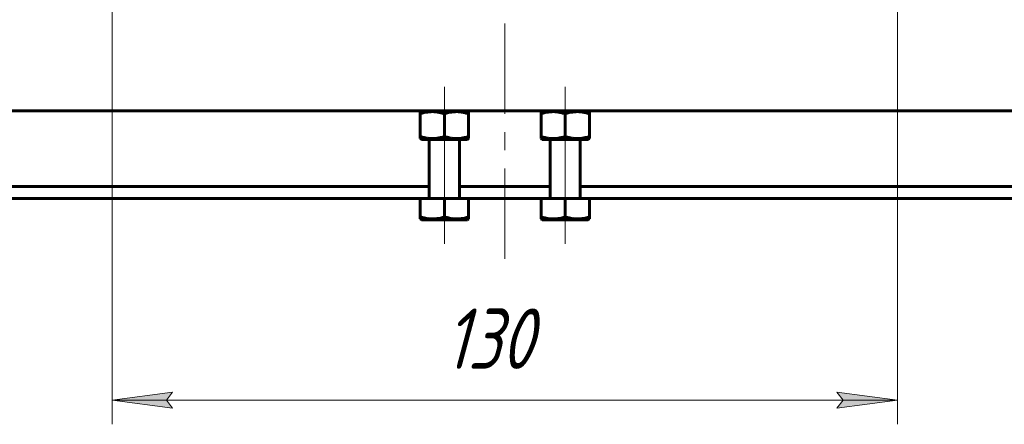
# Model space of a CAD drawing. Header units: millimetres. Extents: x 0 to 841, y 0 to 594.
# Tile 3 of 29: x 190 to 271, y 105 to 139. Entities that reach past the tile are written whole.
import ezdxf

# ---------------------------------------------------------------- set-up
doc = ezdxf.new("R2010")
doc.units = ezdxf.units.MM
for name, pattern in [('K5LT_AXLED', [12, 7.5, -1.5, 1.5, -1.5]), ('K5LT_BASIC', [0]), ('K5LT_THIN', [0])]:
    doc.linetypes.add(name, pattern=pattern)
doc.layers.add('Системный слой', color=7, linetype='Continuous')
doc.layers.add('Системный слой (1)', color=7, linetype='Continuous', true_color=0x6c6c6c)
doc.styles.add('KDIMTEXTSTYLE', font='txt', dxfattribs={"width": 0.96, "oblique": 15, "height": 5})
doc.styles.add('KTEXTSTYLE', font='txt', dxfattribs={"width": 0.96, "height": 5})
doc.dimstyles.new('KDIMSTYLE (0.50)', dxfattribs={"dimtxt": 5, "dimasz": 1, "dimexe": 2, "dimexo": 0, "dimgap": 1, "dimtad": 1, "dimlfac": 2, "dimtxsty": 'KDIMTEXTSTYLE', "dimsah": 1, "dimcen": 0, "dimdle": 1, "dimadec": 0, "dimazin": 0, "dimtfac": 0.667, "dimtmove": 0, "dimatfit": 3, "dimfxl": 1, "dimtvp": 1, "dimtolj": 1, "dimtzin": 0, "dimarcsym": 0})

# ---------------------------------------------------------------- blocks, each defined once
blk = doc.blocks.new('U35')
at = {"layer": 'Системный слой (1)', "color": 150, "linetype": 'K5LT_BASIC', "lineweight": 60, "true_color": 0x0080ff}
for p, q in [((233.04, 122.396), (234.94, 122.396)), ((234.94, 122.396), (236.84, 122.396))]:
    blk.add_line(p, q, dxfattribs=at)
blk = doc.blocks.new('U36')
at = {"layer": 'Системный слой (1)', "color": 150, "linetype": 'K5LT_BASIC', "lineweight": 60, "true_color": 0x0080ff}
for p, q in [((223.04, 129.046), (224.94, 129.046)), ((224.94, 129.046), (226.84, 129.046))]:
    blk.add_line(p, q, dxfattribs=at)
blk = doc.blocks.new('U37')
at = {"layer": 'Системный слой (1)', "color": 150, "linetype": 'K5LT_BASIC', "lineweight": 60, "true_color": 0x0080ff}
for p, q in [((233.04, 129.046), (234.94, 129.046)), ((234.94, 129.046), (236.84, 129.046))]:
    blk.add_line(p, q, dxfattribs=at)
blk = doc.blocks.new('U38')
at = {"layer": 'Системный слой (1)', "color": 150, "linetype": 'K5LT_BASIC', "lineweight": 60, "true_color": 0x0080ff}
for p, q in [((223.04, 122.396), (224.94, 122.396)), ((224.94, 122.396), (226.84, 122.396))]:
    blk.add_line(p, q, dxfattribs=at)
blk = doc.blocks.new('U39')
at = {"layer": 'Системный слой (1)', "color": 150, "linetype": 'K5LT_BASIC', "lineweight": 60, "true_color": 0x0080ff}
for p, q in [((222.94, 124.146), (147.49, 124.146)), ((232.94, 124.146), (226.94, 124.146)), ((312.39, 124.146), (236.94, 124.146))]:
    blk.add_line(p, q, dxfattribs=at)
blk = doc.blocks.new('U42')
at = {"layer": 'Системный слой (1)', "color": 150, "linetype": 'K5LT_BASIC', "lineweight": 60, "true_color": 0x0080ff}
for p, q in [((223.69, 125.146), (147.49, 125.146)), ((233.69, 125.146), (226.19, 125.146)), ((312.39, 125.146), (236.19, 125.146))]:
    blk.add_line(p, q, dxfattribs=at)
blk = doc.blocks.new('U53')
at = {"layer": 'Системный слой (1)', "color": 30, "linetype": 'K5LT_AXLED', "lineweight": 18, "true_color": 0xff8000}
for q in [(229.94, 199.646), (191.19, 162.646), (268.69, 162.646), (229.94, 119.146)]:
    blk.add_line((229.94, 162.646), q, dxfattribs=at)
blk = doc.blocks.new('D11')
at = {"layer": 'Системный слой (1)'}
for points in [[(202.44, 106.801), (201.94, 107.46), (202.44, 108.118), (197.44, 107.46)], [(257.44, 106.801), (262.44, 107.46), (257.44, 108.118), (257.94, 107.46)]]:
    blk.add_hatch(color=7, dxfattribs=at).paths.add_polyline_path(points)
at = {"layer": 'Системный слой (1)', "color": 7, "linetype": 'K5LT_THIN', "lineweight": 18}
for p, q in [((197.44, 155.146), (197.44, 105.46)), ((262.44, 155.146), (262.44, 105.46)), ((197.44, 107.46), (202.44, 108.118)), ((202.44, 108.118), (201.94, 107.46)), ((257.94, 107.46), (257.44, 108.118)), ((257.44, 108.118), (262.44, 107.46)), ((202.44, 106.801), (197.44, 107.46)), ((197.44, 107.46), (262.44, 107.46)), ((201.94, 107.46), (202.44, 106.801)), ((262.44, 107.46), (257.44, 106.801)), ((257.44, 106.801), (257.94, 107.46))]:
    blk.add_line(p, q, dxfattribs=at)
blk.add_wipeout([(224.929, 108.46), (224.929, 115.842), (234.55, 115.842), (234.55, 108.46)]).dxf.layer = 'Системный слой (1)'
at = {"layer": 'Системный слой (1)', "color": 7, "insert": (224.929, 115.047), "char_height": 5, "attachment_point": 1, "style": 'KTEXTSTYLE'}
blk.add_mtext('\\fArial|b0|c204|p34;\\H5.0;\\W1.000;\\Q15;\\fGOST Type AU|b0|i0|c204|p34;\\Q15;\\W0.960;130', dxfattribs=at)
blk = doc.blocks.new('KDIMARROW_01')
at = {"layer": 'Системный слой'}
blk.add_hatch(color=0, dxfattribs=at).paths.add_polyline_path([(0, 0), (-5, 0.658), (-4.5, 0), (-5, -0.658)])
at = {"layer": 'Системный слой', "color": 0, "linetype": 'K5LT_THIN', "lineweight": 18}
for p, q in [((-4.5, 0), (-5, 0.658)), ((-5, 0.658), (0, 0)), ((0, 0), (-5, -0.658)), ((-5, -0.658), (-4.5, 0))]:
    blk.add_line(p, q, dxfattribs=at)
at = {"layer": 'Системный слой (1)', "color": 0, "linetype": 'K5LT_THIN', "lineweight": 18}
blk.add_line((645.225, 310.581), (644.725, 310.581), dxfattribs=at)

msp = doc.modelspace()

# ---------------------------------------------------------------- linework, layer by layer
at = {"layer": 'Системный слой (1)', "color": 30, "linetype": 'K5LT_AXLED', "lineweight": 18, "true_color": 0xff8000}
for p, q in [((224.9397, 133.3956), (224.9397, 129.1592)), ((234.9397, 133.3956), (234.9397, 129.1592)), ((224.9397, 131.2819), (224.9397, 122.1456)), ((234.9397, 131.2819), (234.9397, 122.1456)), ((224.9397, 124.6319), (224.9397, 120.3956)), ((234.9397, 124.6319), (234.9397, 120.3956))]:
    msp.add_line(p, q, dxfattribs=at)
at = {"layer": 'Системный слой (1)', "color": 150, "linetype": 'K5LT_BASIC', "lineweight": 60, "true_color": 0x0080ff}
for p, q in [((312.3897, 131.3956), (147.4897, 131.3956)), ((223.0397, 131.3956), (222.9397, 131.3378)), ((222.9397, 131.1592), (222.9397, 131.3378)), ((226.8397, 131.3956), (226.9397, 131.3378)), ((226.9397, 131.3378), (226.9397, 131.1592)), ((233.0397, 131.3956), (232.9397, 131.3378)), ((232.9397, 131.1592), (232.9397, 131.3378)), ((236.8397, 131.3956), (236.9397, 131.3378)), ((236.9397, 131.3378), (236.9397, 131.1592)), ((222.9397, 131.1592), (222.9397, 129.2819)), ((224.9397, 131.1592), (224.9397, 129.2819)), ((226.9397, 131.1592), (226.9397, 129.2819)), ((232.9397, 131.1592), (232.9397, 129.2819)), ((234.9397, 131.1592), (234.9397, 129.2819)), ((236.9397, 131.1592), (236.9397, 129.2819)), ((222.9397, 129.1033), (222.9397, 129.2819)), ((222.9397, 129.1033), (223.0397, 129.0456)), ((223.6897, 124.2456), (223.6897, 129.0456)), ((226.1897, 124.2456), (226.1897, 129.0456)), ((226.9397, 129.1033), (226.8397, 129.0456)), ((226.9397, 129.2819), (226.9397, 129.1033)), ((232.9397, 129.1033), (232.9397, 129.2819)), ((232.9397, 129.1033), (233.0397, 129.0456)), ((233.6897, 124.2456), (233.6897, 129.0456)), ((236.1897, 124.2456), (236.1897, 129.0456)), ((236.9397, 129.1033), (236.8397, 129.0456)), ((236.9397, 129.2819), (236.9397, 129.1033)), ((222.9397, 124.1456), (222.9397, 122.6319)), ((224.9397, 124.1456), (222.9397, 124.1456)), ((226.9397, 124.1456), (224.9397, 124.1456)), ((224.9397, 124.1456), (224.9397, 122.6319)), ((226.9397, 124.1456), (226.9397, 122.6319)), ((234.9397, 124.1456), (232.9397, 124.1456)), ((232.9397, 124.1456), (232.9397, 122.6319)), ((234.9397, 124.1456), (234.9397, 122.6319)), ((236.9397, 124.1456), (234.9397, 124.1456)), ((236.9397, 124.1456), (236.9397, 122.6319)), ((222.9397, 122.4533), (222.9397, 122.6319)), ((222.9397, 122.4533), (223.0397, 122.3956)), ((226.9397, 122.4533), (226.8397, 122.3956)), ((226.9397, 122.6319), (226.9397, 122.4533)), ((232.9397, 122.4533), (232.9397, 122.6319)), ((232.9397, 122.4533), (233.0397, 122.3956)), ((236.9397, 122.4533), (236.8397, 122.3956)), ((236.9397, 122.6319), (236.9397, 122.4533))]:
    msp.add_line(p, q, dxfattribs=at)
for centre, start, end in [((223.5897, 124.2456), 270, 0), ((226.2897, 124.2456), 180, 270), ((233.5897, 124.2456), 270, 0), ((236.2897, 124.2456), 180, 270)]:
    msp.add_arc(centre, 0.1, start, end, dxfattribs=at)
for points in [[(224.9397, 131.1592), (224.8772, 131.18), (224.7666, 131.2143), (224.5899, 131.2607), (224.4339, 131.2933), (224.2655, 131.319), (224.0995, 131.3351), (223.9198, 131.3398), (223.7294, 131.3317), (223.5165, 131.3072), (223.2465, 131.2535), (223.0504, 131.1961), (222.9397, 131.1592)], [(226.9397, 131.1592), (226.8772, 131.18), (226.7666, 131.2143), (226.5899, 131.2607), (226.4339, 131.2933), (226.2655, 131.319), (226.0995, 131.3351), (225.9198, 131.3398), (225.7294, 131.3317), (225.5165, 131.3072), (225.2465, 131.2535), (225.0504, 131.1961), (224.9397, 131.1592)], [(234.9397, 131.1592), (234.8772, 131.18), (234.7666, 131.2143), (234.5899, 131.2607), (234.4339, 131.2933), (234.2655, 131.319), (234.0995, 131.3351), (233.9198, 131.3398), (233.7294, 131.3317), (233.5165, 131.3072), (233.2465, 131.2535), (233.0504, 131.1961), (232.9397, 131.1592)], [(236.9397, 131.1592), (236.8772, 131.18), (236.7666, 131.2143), (236.5899, 131.2607), (236.4339, 131.2933), (236.2655, 131.319), (236.0995, 131.3351), (235.9198, 131.3398), (235.7294, 131.3317), (235.5165, 131.3072), (235.2465, 131.2535), (235.0504, 131.1961), (234.9397, 131.1592)], [(222.9397, 129.2819), (223.0021, 129.2611), (223.1128, 129.2268), (223.2894, 129.1805), (223.4454, 129.1479), (223.6139, 129.1221), (223.7798, 129.106), (223.9595, 129.1013), (224.15, 129.1095), (224.3628, 129.134), (224.6328, 129.1877), (224.8289, 129.245), (224.9397, 129.2819)], [(224.9397, 129.2819), (225.0021, 129.2611), (225.1128, 129.2268), (225.2894, 129.1805), (225.4454, 129.1479), (225.6139, 129.1221), (225.7798, 129.106), (225.9595, 129.1013), (226.15, 129.1095), (226.3628, 129.134), (226.6328, 129.1877), (226.8289, 129.245), (226.9397, 129.2819)], [(232.9397, 129.2819), (233.0021, 129.2611), (233.1128, 129.2268), (233.2894, 129.1805), (233.4454, 129.1479), (233.6139, 129.1221), (233.7798, 129.106), (233.9595, 129.1013), (234.15, 129.1095), (234.3628, 129.134), (234.6328, 129.1877), (234.8289, 129.245), (234.9397, 129.2819)], [(234.9397, 129.2819), (235.0021, 129.2611), (235.1128, 129.2268), (235.2894, 129.1805), (235.4454, 129.1479), (235.6139, 129.1221), (235.7798, 129.106), (235.9595, 129.1013), (236.15, 129.1095), (236.3628, 129.134), (236.6328, 129.1877), (236.8289, 129.245), (236.9397, 129.2819)], [(222.9397, 122.6319), (223.0021, 122.6111), (223.1128, 122.5768), (223.2894, 122.5305), (223.4454, 122.4979), (223.6139, 122.4721), (223.7798, 122.456), (223.9595, 122.4513), (224.15, 122.4595), (224.3628, 122.484), (224.6328, 122.5377), (224.8289, 122.595), (224.9397, 122.6319)], [(224.9397, 122.6319), (225.0021, 122.6111), (225.1128, 122.5768), (225.2894, 122.5305), (225.4454, 122.4979), (225.6139, 122.4721), (225.7798, 122.456), (225.9595, 122.4513), (226.15, 122.4595), (226.3628, 122.484), (226.6328, 122.5377), (226.8289, 122.595), (226.9397, 122.6319)], [(232.9397, 122.6319), (233.0021, 122.6111), (233.1128, 122.5768), (233.2894, 122.5305), (233.4454, 122.4979), (233.6139, 122.4721), (233.7798, 122.456), (233.9595, 122.4513), (234.15, 122.4595), (234.3628, 122.484), (234.6328, 122.5377), (234.8289, 122.595), (234.9397, 122.6319)], [(234.9397, 122.6319), (235.0021, 122.6111), (235.1128, 122.5768), (235.2894, 122.5305), (235.4454, 122.4979), (235.6139, 122.4721), (235.7798, 122.456), (235.9595, 122.4513), (236.15, 122.4595), (236.3628, 122.484), (236.6328, 122.5377), (236.8289, 122.595), (236.9397, 122.6319)]]:
    msp.add_open_spline(points, degree=3, knots=[0, 0, 0, 0, 1.2480093, 2.2001235, 3.4783434, 4.2931365, 5.4625108, 6.6745718, 7.7434912, 9.1209598, 10.781747, 13, 13, 13, 13], dxfattribs=at)

# ---------------------------------------------------------------- block references
at = {"layer": 'Системный слой (1)'}
for name in ['U53', 'U36', 'U37', 'U42', 'U39', 'U38', 'U35']:
    msp.add_blockref(name, (0, 0), dxfattribs=at)

# ---------------------------------------------------------------- next in the draw order: dimensions: what is measured, and where the dimension line sits
at = {"layer": 'Системный слой (1)', "color": 7}
dim = msp.add_linear_dim(base=(197.4397, 107.4597), p1=(262.4397, 155.1456), p2=(197.4397, 155.1456), dimstyle='KDIMSTYLE (0.50)', override={"dimexo": 0, "dimpost": '\\fGOST Type AU|b0|c204|p34;\\H5.0;\\W0.960;\\Q15;<>', "dimblk1": 'KDIMARROW_01', "dimblk2": 'KDIMARROW_01', "dimse1": 0, "dimse2": 0, "dimclrt": 7, "dimtol": 1, "dimtp": 0, "dimtm": 0, "dimtdec": 5, "dimtolj": 1}, dxfattribs=at)
dim.commit()
dim.dimension.update_dxf_attribs({"geometry": 'D11', "text_midpoint": (229.9397, 107.4597), "dimtype": 160})

doc.saveas('drawing.dxf')
